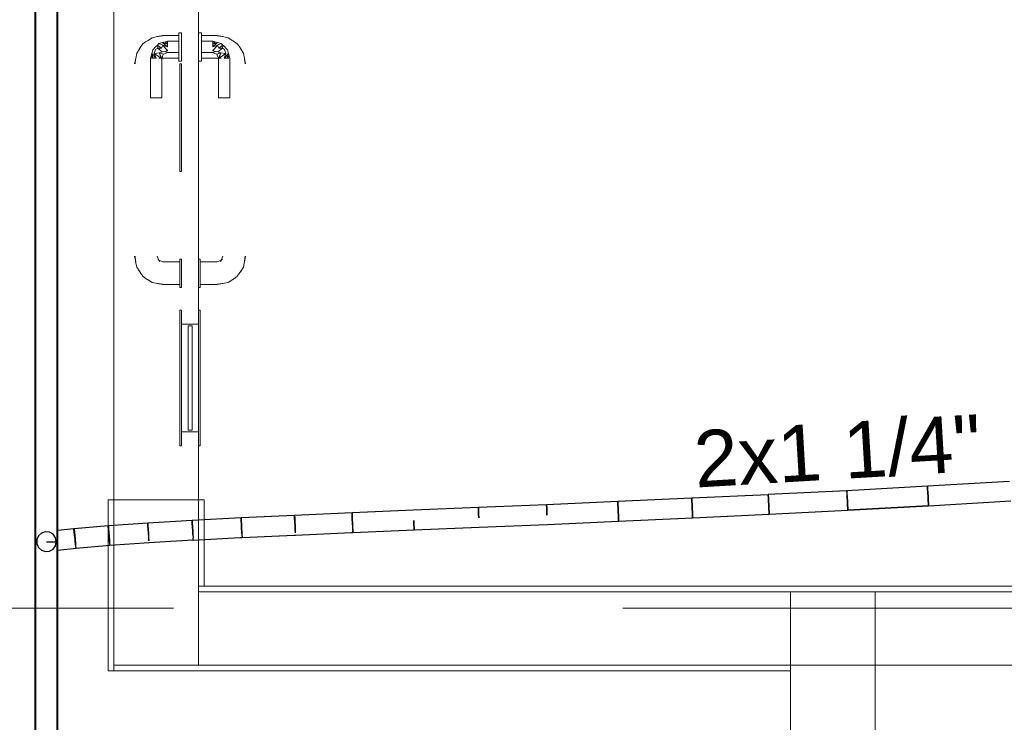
# Model space of a CAD drawing. Header units: millimetres. Extents: x 4476663 to 4477054, y -30323851 to -30323414.
# Tile 124 of 256: x 4476949.02 to 4476952.49, y -30323775.9 to -30323773.42. Entities that reach past the tile are written whole.
import ezdxf

# ---------------------------------------------------------------- set-up
doc = ezdxf.new("R2010")
doc.units = ezdxf.units.MM
doc.linetypes.add('HIDDEN2', pattern=[4.7625, 3.175, -1.5875])
doc.linetypes.add('NULL', pattern=[0])
for name, color, linetype, lineweight in [('CE-Condutos (Teto)', 1, 'Continuous', 25), ('CE-Textos conduto', 7, 'Continuous', 9), ('DI-Detalhes', 3, 'HIDDEN2', 9), ('IFC-Parede padrão-Contorno', 44, 'Continuous', 5), ('IFC-Parede-Contorno', 42, 'Continuous', 5), ('IFC-Porta-Contorno', 142, 'Continuous', 5)]:
    doc.layers.add(name, color=color, linetype=linetype, lineweight=lineweight)
doc.styles.add('ARIAL', font='arial.ttf')

msp = doc.modelspace()

# ---------------------------------------------------------------- linework, layer by layer
at = {"layer": 'CE-Condutos (Teto)'}
for p, q in [((4476949.0729, -30323775.2622), (4476949.0729, -30323765.2145)), ((4476949.0729, -30323765.2145), (4476949.0729, -30323773.9962)), ((4476949.0699, -30323765.2806), (4476949.0699, -30323775.2622)), ((4476949.1489, -30323772.4069), (4476949.1489, -30323774.6779)), ((4476949.1489, -30323774.6823), (4476949.1489, -30323772.4069)), ((4476949.1519, -30323774.7094), (4476949.1519, -30323772.9834)), ((4476949.0729, -30323773.9962), (4476949.0729, -30323774.9155)), ((4476949.1489, -30323774.6779), (4476949.1489, -30323774.6783)), ((4476949.1489, -30323774.6783), (4476949.1489, -30323774.6794)), ((4476949.1489, -30323774.6794), (4476949.1489, -30323774.6798)), ((4476949.1489, -30323774.6798), (4476949.1489, -30323774.6823)), ((4476949.1489, -30323774.6823), (4476949.1489, -30323774.8464)), ((4476949.1489, -30323774.8464), (4476949.1489, -30323774.6823)), ((4476949.1519, -30323775.2622), (4476949.1519, -30323774.7094)), ((4476949.1489, -30323774.8464), (4476949.1489, -30323775.2228)), ((4476949.1489, -30323775.2243), (4476949.1489, -30323774.8464)), ((4476949.0729, -30323774.9155), (4476949.0729, -30323774.9167)), ((4476949.0729, -30323774.9167), (4476949.0729, -30323774.9189)), ((4476949.0729, -30323774.9189), (4476949.0729, -30323775.1518)), ((4476952.5136, -30323775.0491), (4476952.2232, -30323775.0663)), ((4476951.9386, -30323775.0819), (4476951.6608, -30323775.096)), ((4476952.2232, -30323775.0663), (4476951.9386, -30323775.0819)), ((4476951.9386, -30323775.0819), (4476951.9387, -30323775.0842)), ((4476951.9388, -30323775.0841), (4476951.9387, -30323775.0819)), ((4476951.9387, -30323775.0842), (4476951.9391, -30323775.0921)), ((4476951.9392, -30323775.092), (4476951.9388, -30323775.0841)), ((4476951.9391, -30323775.0921), (4476951.9398, -30323775.1043)), ((4476951.9398, -30323775.1042), (4476951.9392, -30323775.092)), ((4476952.2232, -30323775.0663), (4476952.2233, -30323775.0687)), ((4476952.2234, -30323775.0686), (4476952.2233, -30323775.0663)), ((4476952.2233, -30323775.0687), (4476952.2238, -30323775.0767)), ((4476952.2239, -30323775.0765), (4476952.2234, -30323775.0686)), ((4476952.2238, -30323775.0767), (4476952.2245, -30323775.0889)), ((4476952.2245, -30323775.0887), (4476952.2239, -30323775.0765)), ((4476952.2253, -30323775.1031), (4476952.2245, -30323775.0887)), ((4476952.2245, -30323775.0889), (4476952.2254, -30323775.1033)), ((4476951.1294, -30323775.1207), (4476950.8777, -30323775.1316)), ((4476951.3907, -30323775.1089), (4476951.1294, -30323775.1207)), ((4476951.1295, -30323775.1229), (4476951.1294, -30323775.1207)), ((4476951.1294, -30323775.1207), (4476951.1295, -30323775.1229)), ((4476951.1299, -30323775.1307), (4476951.1295, -30323775.1229)), ((4476951.1295, -30323775.1229), (4476951.1298, -30323775.1307)), ((4476951.6608, -30323775.0961), (4476951.3907, -30323775.1089)), ((4476951.3907, -30323775.1089), (4476951.3908, -30323775.1111)), ((4476951.3909, -30323775.1111), (4476951.3908, -30323775.1089)), ((4476951.3908, -30323775.1111), (4476951.3912, -30323775.119)), ((4476951.3912, -30323775.1189), (4476951.3909, -30323775.1111)), ((4476951.3918, -30323775.1311), (4476951.3912, -30323775.1189)), ((4476951.3912, -30323775.119), (4476951.3918, -30323775.1312)), ((4476951.6608, -30323775.096), (4476951.6609, -30323775.0983)), ((4476951.661, -30323775.0983), (4476951.6609, -30323775.096)), ((4476951.6609, -30323775.0983), (4476951.6613, -30323775.1062)), ((4476951.6614, -30323775.1061), (4476951.661, -30323775.0983)), ((4476951.6613, -30323775.1062), (4476951.6619, -30323775.1184)), ((4476951.6619, -30323775.1183), (4476951.6614, -30323775.1061)), ((4476951.6626, -30323775.1326), (4476951.6619, -30323775.1183)), ((4476951.6619, -30323775.1184), (4476951.6626, -30323775.1327)), ((4476951.9406, -30323775.1186), (4476951.9398, -30323775.1042)), ((4476951.9398, -30323775.1043), (4476951.9406, -30323775.1187)), ((4476951.9413, -30323775.1326), (4476951.9406, -30323775.1186)), ((4476951.9406, -30323775.1187), (4476951.9414, -30323775.1327)), ((4476952.2261, -30323775.1171), (4476952.2253, -30323775.1031)), ((4476952.2254, -30323775.1033), (4476952.2262, -30323775.1173)), ((4476952.2267, -30323775.1284), (4476952.2261, -30323775.1171)), ((4476952.2262, -30323775.1173), (4476952.2269, -30323775.1285)), ((4476952.2272, -30323775.135), (4476952.5178, -30323775.1178)), ((4476949.0729, -30323775.1518), (4476949.0729, -30323775.2008)), ((4476950.1907, -30323775.1604), (4476949.9876, -30323775.1692)), ((4476950.4074, -30323775.1512), (4476950.1907, -30323775.1604)), ((4476950.1907, -30323775.1625), (4476950.1907, -30323775.1604)), ((4476950.1907, -30323775.1604), (4476950.1908, -30323775.1625)), ((4476950.1911, -30323775.1703), (4476950.1907, -30323775.1625)), ((4476950.1908, -30323775.1625), (4476950.1911, -30323775.1703)), ((4476950.6368, -30323775.1417), (4476950.4074, -30323775.1512)), ((4476950.8777, -30323775.1316), (4476950.6368, -30323775.1417)), ((4476950.6369, -30323775.1438), (4476950.6368, -30323775.1417)), ((4476950.6368, -30323775.1417), (4476950.6369, -30323775.1438)), ((4476950.6372, -30323775.1516), (4476950.6369, -30323775.1438)), ((4476950.6369, -30323775.1438), (4476950.6372, -30323775.1516)), ((4476950.6377, -30323775.1637), (4476950.6372, -30323775.1516)), ((4476950.6372, -30323775.1516), (4476950.6377, -30323775.1637)), ((4476950.8777, -30323775.1316), (4476950.8778, -30323775.1337)), ((4476950.8779, -30323775.1337), (4476950.8778, -30323775.1316)), ((4476950.8778, -30323775.1337), (4476950.8782, -30323775.1415)), ((4476950.8782, -30323775.1415), (4476950.8779, -30323775.1337)), ((4476950.8787, -30323775.1536), (4476950.8782, -30323775.1415)), ((4476950.8782, -30323775.1415), (4476950.8787, -30323775.1537)), ((4476950.8793, -30323775.168), (4476950.8787, -30323775.1536)), ((4476950.8787, -30323775.1537), (4476950.8793, -30323775.168)), ((4476951.1298, -30323775.1307), (4476951.1304, -30323775.1429)), ((4476951.1304, -30323775.1428), (4476951.1299, -30323775.1307)), ((4476951.131, -30323775.1571), (4476951.1304, -30323775.1428)), ((4476951.1304, -30323775.1429), (4476951.131, -30323775.1572)), ((4476951.1316, -30323775.1712), (4476951.131, -30323775.1571)), ((4476951.131, -30323775.1572), (4476951.1316, -30323775.1713)), ((4476951.3924, -30323775.1454), (4476951.3918, -30323775.1311)), ((4476951.3918, -30323775.1312), (4476951.3924, -30323775.1455)), ((4476951.3931, -30323775.1595), (4476951.3924, -30323775.1454)), ((4476951.3924, -30323775.1455), (4476951.3931, -30323775.1596)), ((4476951.3936, -30323775.1709), (4476951.3931, -30323775.1595)), ((4476951.3931, -30323775.1596), (4476951.3937, -30323775.1709)), ((4476951.6633, -30323775.1467), (4476951.6626, -30323775.1326)), ((4476951.6626, -30323775.1327), (4476951.6633, -30323775.1468)), ((4476951.6638, -30323775.158), (4476951.6633, -30323775.1467)), ((4476951.6633, -30323775.1468), (4476951.6639, -30323775.1581)), ((4476951.6641, -30323775.1647), (4476951.6638, -30323775.158)), ((4476951.6639, -30323775.1581), (4476951.6643, -30323775.1647)), ((4476951.6643, -30323775.1655), (4476951.9422, -30323775.1513)), ((4476951.9419, -30323775.1439), (4476951.9413, -30323775.1326)), ((4476951.9414, -30323775.1327), (4476951.942, -30323775.144)), ((4476951.9422, -30323775.1505), (4476951.9419, -30323775.1439)), ((4476951.942, -30323775.144), (4476951.9423, -30323775.1506)), ((4476951.9422, -30323775.1513), (4476951.9422, -30323775.1505)), ((4476951.9423, -30323775.1506), (4476952.2271, -30323775.135)), ((4476952.2271, -30323775.1357), (4476951.9423, -30323775.1506)), ((4476951.9423, -30323775.1506), (4476951.9424, -30323775.1513)), ((4476951.9424, -30323775.1513), (4476952.2271, -30323775.1357)), ((4476952.2271, -30323775.135), (4476952.2267, -30323775.1284)), ((4476952.2269, -30323775.1285), (4476952.2272, -30323775.135)), ((4476949.4688, -30323775.1962), (4476949.3299, -30323775.2059)), ((4476949.469, -30323775.1988), (4476949.4688, -30323775.1962)), ((4476949.6256, -30323775.187), (4476949.4692, -30323775.1962)), ((4476949.4692, -30323775.1962), (4476949.4693, -30323775.1986)), ((4476949.6257, -30323775.1894), (4476949.6256, -30323775.187)), ((4476949.6262, -30323775.1974), (4476949.6257, -30323775.1894)), ((4476949.7988, -30323775.1781), (4476949.6258, -30323775.187)), ((4476949.6258, -30323775.187), (4476949.626, -30323775.1893)), ((4476949.626, -30323775.1893), (4476949.6264, -30323775.1972)), ((4476949.6269, -30323775.2096), (4476949.6262, -30323775.1974)), ((4476949.6264, -30323775.1972), (4476949.627, -30323775.2094)), ((4476949.7989, -30323775.1803), (4476949.7988, -30323775.1781)), ((4476949.7993, -30323775.1882), (4476949.7989, -30323775.1803)), ((4476949.9875, -30323775.1692), (4476949.799, -30323775.1781)), ((4476949.799, -30323775.1781), (4476949.7991, -30323775.1803)), ((4476949.7991, -30323775.1803), (4476949.7994, -30323775.1881)), ((4476949.7999, -30323775.2004), (4476949.7993, -30323775.1882)), ((4476949.7994, -30323775.1881), (4476949.8, -30323775.2003)), ((4476949.9876, -30323775.1714), (4476949.9875, -30323775.1692)), ((4476949.9876, -30323775.1692), (4476949.9877, -30323775.1714)), ((4476949.9879, -30323775.1793), (4476949.9876, -30323775.1714)), ((4476949.9877, -30323775.1714), (4476949.988, -30323775.1792)), ((4476949.9885, -30323775.1914), (4476949.9879, -30323775.1793)), ((4476949.988, -30323775.1792), (4476949.9885, -30323775.1913)), ((4476949.9885, -30323775.1913), (4476949.9892, -30323775.2057)), ((4476949.9892, -30323775.2058), (4476949.9885, -30323775.1914)), ((4476950.1916, -30323775.1824), (4476950.1911, -30323775.1703)), ((4476950.1911, -30323775.1703), (4476950.1916, -30323775.1824)), ((4476950.1923, -30323775.1968), (4476950.1916, -30323775.1824)), ((4476950.1916, -30323775.1824), (4476950.1922, -30323775.1967)), ((4476950.1922, -30323775.1967), (4476950.1928, -30323775.2108)), ((4476950.1929, -30323775.2109), (4476950.1923, -30323775.1968)), ((4476950.4095, -30323775.2017), (4476950.4089, -30323775.1876)), ((4476950.4089, -30323775.1876), (4476950.4095, -30323775.2017)), ((4476950.6383, -30323775.1781), (4476950.6377, -30323775.1637)), ((4476950.6377, -30323775.1637), (4476950.6383, -30323775.1781)), ((4476950.8807, -30323775.2011), (4476951.1324, -30323775.1902)), ((4476951.1321, -30323775.1826), (4476951.1316, -30323775.1712)), ((4476951.1316, -30323775.1713), (4476951.1322, -30323775.1826)), ((4476951.1324, -30323775.1893), (4476951.1321, -30323775.1826)), ((4476951.1322, -30323775.1826), (4476951.1325, -30323775.1893)), ((4476951.1324, -30323775.1902), (4476951.1324, -30323775.1893)), ((4476951.1325, -30323775.1902), (4476951.3939, -30323775.1784)), ((4476951.1325, -30323775.1893), (4476951.1325, -30323775.1902)), ((4476951.3939, -30323775.1775), (4476951.3936, -30323775.1709)), ((4476951.3937, -30323775.1709), (4476951.394, -30323775.1776)), ((4476951.3939, -30323775.1784), (4476951.3939, -30323775.1775)), ((4476951.394, -30323775.1784), (4476951.6642, -30323775.1655)), ((4476951.394, -30323775.1776), (4476951.394, -30323775.1784)), ((4476951.6642, -30323775.1655), (4476951.6641, -30323775.1647)), ((4476951.6643, -30323775.1647), (4476951.6643, -30323775.1655)), ((4476949.0729, -30323775.2008), (4476949.0729, -30323775.2312)), ((4476949.0729, -30323775.2312), (4476949.0729, -30323775.2386)), ((4476949.0934, -30323775.2319), (4476949.0826, -30323775.2417)), ((4476949.1071, -30323775.2275), (4476949.0934, -30323775.2319)), ((4476949.1073, -30323775.2274), (4476949.1071, -30323775.2275)), ((4476949.1217, -30323775.229), (4476949.1073, -30323775.2274)), ((4476949.1343, -30323775.2362), (4476949.1217, -30323775.229)), ((4476949.1489, -30323775.2228), (4476949.1489, -30323775.2243)), ((4476949.1489, -30323775.2243), (4476949.1489, -30323775.2622)), ((4476949.1489, -30323775.2622), (4476949.1489, -30323775.2243)), ((4476949.2081, -30323775.2163), (4476949.1519, -30323775.2225)), ((4476949.2084, -30323775.2194), (4476949.2081, -30323775.2163)), ((4476949.2093, -30323775.228), (4476949.2084, -30323775.2194)), ((4476949.3293, -30323775.206), (4476949.2089, -30323775.2163)), ((4476949.2089, -30323775.2163), (4476949.2091, -30323775.219)), ((4476949.2091, -30323775.219), (4476949.2099, -30323775.2273)), ((4476949.2105, -30323775.2383), (4476949.2093, -30323775.228)), ((4476949.2099, -30323775.2273), (4476949.2109, -30323775.2397)), ((4476949.3296, -30323775.2087), (4476949.3293, -30323775.206)), ((4476949.3303, -30323775.217), (4476949.3296, -30323775.2087)), ((4476949.3299, -30323775.2059), (4476949.3301, -30323775.2084)), ((4476949.3301, -30323775.2084), (4476949.3306, -30323775.2166)), ((4476949.3313, -30323775.2294), (4476949.3303, -30323775.217)), ((4476949.3306, -30323775.2166), (4476949.3315, -30323775.2289)), ((4476949.3326, -30323775.2438), (4476949.3313, -30323775.2294)), ((4476949.3315, -30323775.2289), (4476949.3325, -30323775.2432)), ((4476949.4695, -30323775.2069), (4476949.469, -30323775.1988)), ((4476949.4693, -30323775.1986), (4476949.4698, -30323775.2066)), ((4476949.4704, -30323775.2192), (4476949.4695, -30323775.2069)), ((4476949.4698, -30323775.2066), (4476949.4705, -30323775.2188)), ((4476949.4714, -30323775.2336), (4476949.4704, -30323775.2192)), ((4476949.4705, -30323775.2188), (4476949.4714, -30323775.2332)), ((4476949.6278, -30323775.224), (4476949.6269, -30323775.2096)), ((4476949.627, -30323775.2094), (4476949.6277, -30323775.2237)), ((4476949.6277, -30323775.2237), (4476949.6285, -30323775.2378)), ((4476949.6286, -30323775.238), (4476949.6278, -30323775.224)), ((4476949.8007, -30323775.2148), (4476949.7999, -30323775.2004)), ((4476949.8, -30323775.2003), (4476949.8007, -30323775.2146)), ((4476949.8007, -30323775.2146), (4476949.8013, -30323775.2287)), ((4476949.8014, -30323775.2288), (4476949.8007, -30323775.2148)), ((4476949.8013, -30323775.2287), (4476949.8019, -30323775.24)), ((4476949.802, -30323775.2401), (4476949.8014, -30323775.2288)), ((4476949.9892, -30323775.2057), (4476949.9898, -30323775.2197)), ((4476949.9898, -30323775.2198), (4476949.9892, -30323775.2058)), ((4476949.9898, -30323775.2197), (4476949.9903, -30323775.2311)), ((4476949.9904, -30323775.2312), (4476949.9898, -30323775.2198)), ((4476949.9906, -30323775.2387), (4476950.1893, -30323775.23)), ((4476950.1893, -30323775.23), (4476950.1937, -30323775.2298)), ((4476950.1928, -30323775.2108), (4476950.1933, -30323775.2222)), ((4476950.1934, -30323775.2222), (4476950.1929, -30323775.2109)), ((4476950.1933, -30323775.2222), (4476950.1936, -30323775.2289)), ((4476950.1937, -30323775.2289), (4476950.1934, -30323775.2222)), ((4476950.1936, -30323775.2298), (4476950.1937, -30323775.2298)), ((4476950.1937, -30323775.2298), (4476950.4103, -30323775.2207)), ((4476950.41, -30323775.2131), (4476950.4095, -30323775.2017)), ((4476950.4095, -30323775.2017), (4476950.41, -30323775.2131)), ((4476950.4103, -30323775.2198), (4476950.41, -30323775.2131)), ((4476950.41, -30323775.2131), (4476950.4103, -30323775.2198)), ((4476950.4103, -30323775.2207), (4476950.6397, -30323775.2112)), ((4476950.4103, -30323775.2198), (4476950.4103, -30323775.2207)), ((4476950.4103, -30323775.2207), (4476950.4103, -30323775.2207)), ((4476950.6397, -30323775.2112), (4476950.8807, -30323775.2011)), ((4476949.0729, -30323775.2622), (4476949.0699, -30323775.2622)), ((4476949.0699, -30323775.2622), (4476949.0699, -30323783.5972)), ((4476949.0699, -30323775.2622), (4476949.0729, -30323775.2622)), ((4476949.0729, -30323775.2386), (4476949.0729, -30323775.2504)), ((4476949.0729, -30323775.2504), (4476949.0729, -30323775.2611)), ((4476949.0729, -30323775.2611), (4476949.0729, -30323775.2622)), ((4476949.0729, -30323783.6472), (4476949.0729, -30323775.2622)), ((4476949.0729, -30323775.2622), (4476949.0729, -30323783.5972)), ((4476949.0734, -30323775.2622), (4476949.0729, -30323775.2622)), ((4476949.0729, -30323775.2622), (4476949.0734, -30323775.2622)), ((4476949.0767, -30323775.2622), (4476949.0734, -30323775.2622)), ((4476949.0734, -30323775.2622), (4476949.0767, -30323775.2622)), ((4476949.0826, -30323775.2417), (4476949.0767, -30323775.255)), ((4476949.0767, -30323775.255), (4476949.0767, -30323775.2695)), ((4476949.1109, -30323775.2622), (4476949.1459, -30323775.2622)), ((4476949.1429, -30323775.248), (4476949.1343, -30323775.2362)), ((4476949.1459, -30323775.2622), (4476949.1429, -30323775.248)), ((4476949.1429, -30323775.2765), (4476949.1459, -30323775.2622)), ((4476949.1489, -30323775.2622), (4476949.1459, -30323775.2622)), ((4476949.1459, -30323775.2622), (4476949.1489, -30323775.2622)), ((4476949.1519, -30323775.2622), (4476949.1489, -30323775.2622)), ((4476949.1489, -30323775.2622), (4476949.1489, -30323775.6065)), ((4476949.1489, -30323775.2682), (4476949.1489, -30323775.2622)), ((4476949.1489, -30323775.2622), (4476949.1491, -30323775.2622)), ((4476949.1491, -30323775.2622), (4476949.1505, -30323775.2622)), ((4476949.1505, -30323775.2622), (4476949.1519, -30323775.2622)), ((4476949.1519, -30323775.2922), (4476949.1519, -30323775.2622)), ((4476949.2107, -30323775.2405), (4476949.2105, -30323775.2383)), ((4476949.2123, -30323775.2549), (4476949.2107, -30323775.2405)), ((4476949.2109, -30323775.2397), (4476949.2121, -30323775.2541)), ((4476949.2121, -30323775.2541), (4476949.2133, -30323775.268)), ((4476949.2131, -30323775.2622), (4476949.2123, -30323775.2549)), ((4476949.2138, -30323775.2687), (4476949.2131, -30323775.2622)), ((4476949.3325, -30323775.2432), (4476949.3335, -30323775.2572)), ((4476949.3338, -30323775.2577), (4476949.3326, -30323775.2438)), ((4476949.3335, -30323775.2572), (4476949.3342, -30323775.2683)), ((4476949.3347, -30323775.2686), (4476949.3338, -30323775.2577)), ((4476949.3352, -30323775.2747), (4476949.4736, -30323775.265)), ((4476949.4714, -30323775.2332), (4476949.4722, -30323775.2472)), ((4476949.4724, -30323775.2475), (4476949.4714, -30323775.2336)), ((4476949.4722, -30323775.2472), (4476949.4728, -30323775.2584)), ((4476949.4731, -30323775.2586), (4476949.4724, -30323775.2475)), ((4476949.4732, -30323775.2645), (4476949.4732, -30323775.2649)), ((4476949.4732, -30323775.2649), (4476949.4736, -30323775.2649)), ((4476949.4736, -30323775.2649), (4476949.531, -30323775.2615)), ((4476949.4736, -30323775.265), (4476949.4736, -30323775.2649)), ((4476949.531, -30323775.2615), (4476949.6296, -30323775.2557)), ((4476949.6285, -30323775.2378), (4476949.6291, -30323775.2491)), ((4476949.6296, -30323775.2557), (4476949.6293, -30323775.2492)), ((4476949.6294, -30323775.2564), (4476949.796, -30323775.2478)), ((4476949.6294, -30323775.2557), (4476949.6294, -30323775.2564)), ((4476949.796, -30323775.2478), (4476949.8024, -30323775.2475)), ((4476949.8019, -30323775.24), (4476949.8022, -30323775.2467)), ((4476949.8022, -30323775.2475), (4476949.9859, -30323775.2389)), ((4476949.8022, -30323775.247), (4476949.8022, -30323775.2475)), ((4476949.8022, -30323775.2475), (4476949.8022, -30323775.2475)), ((4476949.9859, -30323775.2389), (4476949.9907, -30323775.2387)), ((4476949.9906, -30323775.2384), (4476949.9906, -30323775.2387)), ((4476949.9906, -30323775.2387), (4476949.9906, -30323775.2387)), ((4476949.9907, -30323775.2387), (4476949.9907, -30323775.2379)), ((4476949.0767, -30323775.2695), (4476949.0826, -30323775.2828)), ((4476949.0826, -30323775.2828), (4476949.0934, -30323775.2926)), ((4476949.0934, -30323775.2926), (4476949.1073, -30323775.2971)), ((4476949.1073, -30323775.2971), (4476949.1217, -30323775.2955)), ((4476949.1217, -30323775.2955), (4476949.1343, -30323775.2883)), ((4476949.1343, -30323775.2883), (4476949.1429, -30323775.2765)), ((4476949.1489, -30323775.2763), (4476949.1489, -30323775.2682)), ((4476949.1489, -30323775.2798), (4476949.1489, -30323775.2763)), ((4476949.1489, -30323775.2925), (4476949.1489, -30323775.2798)), ((4476949.1489, -30323775.3106), (4476949.1489, -30323775.2925)), ((4476949.1519, -30323775.2922), (4476949.2156, -30323775.2852)), ((4476949.1519, -30323775.6337), (4476949.1519, -30323775.2922)), ((4476949.2133, -30323775.268), (4476949.2143, -30323775.2789)), ((4476949.215, -30323775.2794), (4476949.2138, -30323775.2687)), ((4476949.2143, -30323775.2789), (4476949.2148, -30323775.2851)), ((4476949.2148, -30323775.2851), (4476949.2156, -30323775.285)), ((4476949.2156, -30323775.285), (4476949.3352, -30323775.2748)), ((4476949.2156, -30323775.2852), (4476949.2156, -30323775.285)), ((4476949.3342, -30323775.2683), (4476949.3347, -30323775.2747)), ((4476949.3347, -30323775.2747), (4476949.3352, -30323775.2747)), ((4476949.3352, -30323775.2748), (4476949.3352, -30323775.2747)), ((4476949.1489, -30323775.3425), (4476949.1489, -30323775.3106)), ((4476949.1489, -30323775.4319), (4476949.1489, -30323775.3425)), ((4476949.1489, -30323775.6074), (4476949.1489, -30323775.4319)), ((4476949.1489, -30323775.6065), (4476949.1489, -30323775.6074)), ((4476949.1489, -30323775.6074), (4476949.1489, -30323783.5972)), ((4476949.1489, -30323783.6472), (4476949.1489, -30323775.6074)), ((4476949.1519, -30323775.6347), (4476949.1519, -30323775.6337)), ((4476949.1519, -30323775.6356), (4476949.1519, -30323775.6347)), ((4476949.1519, -30323783.6472), (4476949.1519, -30323775.6356))]:
    msp.add_line(p, q, dxfattribs=at)
at = {"layer": 'DI-Detalhes', "color": 3}
msp.add_lwpolyline([(4476946.3849, -30323775.4974), (4476958.5929, -30323775.4974), (4476958.5929, -30323762.6235), (4476946.3849, -30323762.6235), (4476946.3849, -30323775.4974)], dxfattribs=at)
at = {"layer": 'IFC-Parede padrão-Contorno', "color": 8, "lineweight": 5}
for p, q in [((4476949.3486, -30323775.1137), (4476949.3486, -30323773.3137)), ((4476949.6486, -30323773.4637), (4476949.6486, -30323773.3137)), ((4476949.6486, -30323774.2637), (4476949.6486, -30323773.5637)), ((4476949.6486, -30323774.4437), (4476949.6486, -30323774.3637)), ((4476949.6486, -30323775.1137), (4476949.6486, -30323774.8737)), ((4476949.3286, -30323775.5827), (4476949.3286, -30323775.1137)), ((4476949.3286, -30323775.1137), (4476949.3298, -30323775.1137)), ((4476949.3298, -30323775.1137), (4476949.3486, -30323775.1137)), ((4476949.3486, -30323775.1137), (4476949.6486, -30323775.1137)), ((4476949.3486, -30323775.4062), (4476949.3486, -30323775.1137)), ((4476949.3486, -30323775.1137), (4476949.6315, -30323775.1137)), ((4476949.6315, -30323775.1137), (4476949.6486, -30323775.1137)), ((4476949.6486, -30323775.4062), (4476949.6486, -30323775.1137)), ((4476949.6486, -30323775.1137), (4476949.6498, -30323775.1137)), ((4476949.6498, -30323775.1137), (4476949.6686, -30323775.1137)), ((4476949.6686, -30323775.1311), (4476949.6686, -30323775.1137)), ((4476949.3486, -30323775.7189), (4476949.3486, -30323775.1482)), ((4476949.6686, -30323775.4189), (4476949.6686, -30323775.1311)), ((4476949.6486, -30323775.4189), (4476949.6486, -30323775.3264)), ((4476949.6486, -30323775.6989), (4476949.6486, -30323775.4062)), ((4476949.6486, -30323775.4189), (4476951.1639, -30323775.4189)), ((4476949.6486, -30323775.4389), (4476954.3489, -30323775.4389)), ((4476951.1639, -30323775.4189), (4476956.6191, -30323775.4189)), ((4476951.7391, -30323776.818), (4476951.7391, -30323775.4389)), ((4476952.0391, -30323776.1063), (4476952.0391, -30323775.4389)), ((4476949.3286, -30323775.7189), (4476949.3286, -30323775.5827)), ((4476949.3286, -30323775.7189), (4476949.3441, -30323775.7189)), ((4476949.3441, -30323775.7189), (4476949.3486, -30323775.7189)), ((4476949.3486, -30323775.6989), (4476949.6874, -30323775.6989)), ((4476949.3486, -30323775.7189), (4476951.2013, -30323775.7189)), ((4476951.2013, -30323775.7189), (4476951.7391, -30323775.7189))]:
    msp.add_line(p, q, dxfattribs=at)
at = {"layer": 'IFC-Parede-Contorno', "color": 8, "lineweight": 5}
msp.add_line((4476949.6874, -30323775.6989), (4476956.0853, -30323775.6989), dxfattribs=at)
at = {"layer": 'IFC-Porta-Contorno', "color": 8, "lineweight": 5}
for p, q in [((4476949.4614, -30323773.4959), (4476949.4739, -30323773.4882)), ((4476949.4681, -30323773.4921), (4476949.4843, -30323773.4813)), ((4476949.4843, -30323773.4813), (4476949.504, -30323773.4773)), ((4476949.5031, -30323773.4775), (4476949.5226, -30323773.4737)), ((4476949.5031, -30323773.4775), (4476949.5055, -30323773.4771)), ((4476949.504, -30323773.4773), (4476949.5051, -30323773.4772)), ((4476949.5055, -30323773.4771), (4476949.5226, -30323773.475)), ((4476949.5226, -30323773.4737), (4476949.5786, -30323773.4737)), ((4476949.5786, -30323773.4637), (4476949.5886, -30323773.4637)), ((4476949.5786, -30323773.4654), (4476949.5786, -30323773.4637)), ((4476949.5786, -30323773.4704), (4476949.5786, -30323773.4654)), ((4476949.5786, -30323773.4783), (4476949.5786, -30323773.4704)), ((4476949.5786, -30323773.4887), (4476949.5786, -30323773.4783)), ((4476949.5786, -30323773.5007), (4476949.5786, -30323773.4887)), ((4476949.5886, -30323773.4654), (4476949.5886, -30323773.4637)), ((4476949.5886, -30323773.4704), (4476949.5886, -30323773.4654)), ((4476949.5886, -30323773.4783), (4476949.5886, -30323773.4704)), ((4476949.5886, -30323773.4887), (4476949.5886, -30323773.4783)), ((4476949.5886, -30323773.5007), (4476949.5886, -30323773.4887)), ((4476949.6486, -30323773.4654), (4476949.6486, -30323773.4637)), ((4476949.6486, -30323773.4637), (4476949.6586, -30323773.4637)), ((4476949.6486, -30323773.4704), (4476949.6486, -30323773.4654)), ((4476949.6486, -30323773.4783), (4476949.6486, -30323773.4704)), ((4476949.6486, -30323773.4887), (4476949.6486, -30323773.4783)), ((4476949.6486, -30323773.5007), (4476949.6486, -30323773.4887)), ((4476949.6586, -30323773.4654), (4476949.6586, -30323773.4637)), ((4476949.6586, -30323773.4704), (4476949.6586, -30323773.4654)), ((4476949.6586, -30323773.4783), (4476949.6586, -30323773.4704)), ((4476949.6586, -30323773.4737), (4476949.7146, -30323773.4737)), ((4476949.6586, -30323773.4887), (4476949.6586, -30323773.4783)), ((4476949.6586, -30323773.5007), (4476949.6586, -30323773.4887)), ((4476949.7146, -30323773.4737), (4476949.7341, -30323773.4775)), ((4476949.7146, -30323773.475), (4476949.7318, -30323773.4771)), ((4476949.7318, -30323773.4771), (4476949.7341, -30323773.4775)), ((4476949.7322, -30323773.4771), (4476949.7332, -30323773.4773)), ((4476949.7332, -30323773.4773), (4476949.7529, -30323773.4813)), ((4476949.7529, -30323773.4813), (4476949.7691, -30323773.4921)), ((4476949.7633, -30323773.4882), (4476949.7758, -30323773.4959)), ((4476949.4302, -30323773.5354), (4476949.4411, -30323773.5192)), ((4476949.4391, -30323773.5221), (4476949.4419, -30323773.5161)), ((4476949.4411, -30323773.5192), (4476949.4457, -30323773.5113)), ((4476949.4419, -30323773.5161), (4476949.4519, -30323773.5029)), ((4476949.4457, -30323773.5113), (4476949.4519, -30323773.5029)), ((4476949.4519, -30323773.5029), (4476949.4614, -30323773.4959)), ((4476949.4832, -30323773.5367), (4476949.4866, -30323773.5237)), ((4476949.4866, -30323773.5237), (4476949.4976, -30323773.5127)), ((4476949.492, -30323773.537), (4476949.4967, -30323773.5228)), ((4476949.4967, -30323773.5228), (4476949.5046, -30323773.5184)), ((4476949.4976, -30323773.5127), (4476949.5031, -30323773.5072)), ((4476949.5031, -30323773.5072), (4476949.5086, -30323773.5017)), ((4476949.5031, -30323773.5072), (4476949.5046, -30323773.5184)), ((4476949.5031, -30323773.5072), (4476949.5175, -30323773.5185)), ((4476949.5046, -30323773.5184), (4476949.5175, -30323773.5185)), ((4476949.5046, -30323773.5184), (4476949.5205, -30323773.5317)), ((4476949.5086, -30323773.5017), (4476949.5216, -30323773.4982)), ((4476949.5086, -30323773.5017), (4476949.522, -30323773.507)), ((4476949.5175, -30323773.5185), (4476949.522, -30323773.507)), ((4476949.5216, -30323773.4982), (4476949.5301, -30323773.4959)), ((4476949.5216, -30323773.4982), (4476949.5386, -30323773.5137)), ((4476949.5216, -30323773.4982), (4476949.5386, -30323773.5037)), ((4476949.522, -30323773.507), (4476949.5386, -30323773.5278)), ((4476949.522, -30323773.507), (4476949.5386, -30323773.5137)), ((4476949.529, -30323773.5299), (4476949.5386, -30323773.5278)), ((4476949.5301, -30323773.4959), (4476949.5344, -30323773.4948)), ((4476949.5301, -30323773.4959), (4476949.5386, -30323773.5037)), ((4476949.5344, -30323773.4948), (4476949.5386, -30323773.4937)), ((4476949.5386, -30323773.4937), (4476949.5786, -30323773.4937)), ((4476949.5386, -30323773.4995), (4476949.5386, -30323773.4963)), ((4476949.5386, -30323773.5037), (4476949.5386, -30323773.4995)), ((4476949.5386, -30323773.5085), (4476949.5386, -30323773.5037)), ((4476949.5386, -30323773.5137), (4476949.5386, -30323773.5085)), ((4476949.5386, -30323773.5278), (4476949.5386, -30323773.5237)), ((4476949.5786, -30323773.5137), (4476949.5786, -30323773.5007)), ((4476949.5786, -30323773.5266), (4476949.5786, -30323773.5137)), ((4476949.5786, -30323773.5387), (4476949.5786, -30323773.5266)), ((4476949.5886, -30323773.5137), (4476949.5886, -30323773.5007)), ((4476949.5886, -30323773.5266), (4476949.5886, -30323773.5137)), ((4476949.5886, -30323773.5387), (4476949.5886, -30323773.5266)), ((4476949.6486, -30323773.5137), (4476949.6486, -30323773.5007)), ((4476949.6486, -30323773.5266), (4476949.6486, -30323773.5137)), ((4476949.6486, -30323773.5387), (4476949.6486, -30323773.5266)), ((4476949.6586, -30323773.4937), (4476949.6986, -30323773.4937)), ((4476949.6586, -30323773.5037), (4476949.6586, -30323773.4995)), ((4476949.6586, -30323773.5137), (4476949.6586, -30323773.5007)), ((4476949.6586, -30323773.5266), (4476949.6586, -30323773.5137)), ((4476949.6586, -30323773.5278), (4476949.6586, -30323773.5237)), ((4476949.6586, -30323773.5387), (4476949.6586, -30323773.5266)), ((4476949.6986, -30323773.4937), (4476949.7029, -30323773.4948)), ((4476949.6986, -30323773.5037), (4476949.7071, -30323773.4959)), ((4476949.6986, -30323773.4995), (4476949.6986, -30323773.4963)), ((4476949.6986, -30323773.5137), (4476949.7156, -30323773.4982)), ((4476949.6986, -30323773.5037), (4476949.7156, -30323773.4982)), ((4476949.6986, -30323773.5037), (4476949.6986, -30323773.4995)), ((4476949.6986, -30323773.5085), (4476949.6986, -30323773.5037)), ((4476949.6986, -30323773.5278), (4476949.7153, -30323773.507)), ((4476949.6986, -30323773.5137), (4476949.7153, -30323773.507)), ((4476949.6986, -30323773.5137), (4476949.6986, -30323773.5085)), ((4476949.6986, -30323773.5278), (4476949.6986, -30323773.5237)), ((4476949.6986, -30323773.5278), (4476949.7082, -30323773.5299)), ((4476949.7029, -30323773.4948), (4476949.7071, -30323773.4959)), ((4476949.7071, -30323773.4959), (4476949.7156, -30323773.4982)), ((4476949.7153, -30323773.507), (4476949.7286, -30323773.5017)), ((4476949.7153, -30323773.507), (4476949.7197, -30323773.5185)), ((4476949.7156, -30323773.4982), (4476949.7286, -30323773.5017)), ((4476949.7168, -30323773.5317), (4476949.7326, -30323773.5184)), ((4476949.7197, -30323773.5185), (4476949.7341, -30323773.5072)), ((4476949.7197, -30323773.5185), (4476949.7326, -30323773.5184)), ((4476949.7286, -30323773.5017), (4476949.7341, -30323773.5072)), ((4476949.7326, -30323773.5184), (4476949.7341, -30323773.5072)), ((4476949.7326, -30323773.5184), (4476949.7405, -30323773.5228)), ((4476949.7341, -30323773.5072), (4476949.7396, -30323773.5127)), ((4476949.7396, -30323773.5127), (4476949.7451, -30323773.5182)), ((4476949.7405, -30323773.5228), (4476949.7452, -30323773.537)), ((4476949.7451, -30323773.5182), (4476949.7506, -30323773.5237)), ((4476949.7506, -30323773.5237), (4476949.7541, -30323773.5367)), ((4476949.7758, -30323773.4959), (4476949.7853, -30323773.5029)), ((4476949.7853, -30323773.5029), (4476949.7915, -30323773.5113)), ((4476949.7853, -30323773.5029), (4476949.7953, -30323773.5161)), ((4476949.7915, -30323773.5113), (4476949.7962, -30323773.5192)), ((4476949.7953, -30323773.5161), (4476949.7981, -30323773.5221)), ((4476949.7962, -30323773.5192), (4476949.807, -30323773.5354)), ((4476949.4226, -30323773.5737), (4476949.4265, -30323773.5542)), ((4476949.424, -30323773.5737), (4476949.4261, -30323773.5565)), ((4476949.4261, -30323773.5565), (4476949.4265, -30323773.5542)), ((4476949.4265, -30323773.5542), (4476949.4302, -30323773.5354)), ((4476949.4786, -30323773.5537), (4476949.4797, -30323773.5494)), ((4476949.4786, -30323773.6937), (4476949.4786, -30323773.5537)), ((4476949.4797, -30323773.5494), (4476949.4809, -30323773.5452)), ((4476949.4809, -30323773.5452), (4476949.4832, -30323773.5367)), ((4476949.4809, -30323773.5452), (4476949.4886, -30323773.5537)), ((4476949.4813, -30323773.5537), (4476949.4845, -30323773.5537)), ((4476949.4832, -30323773.5367), (4476949.4886, -30323773.5537)), ((4476949.4832, -30323773.5367), (4476949.4986, -30323773.5537)), ((4476949.4845, -30323773.5537), (4476949.4886, -30323773.5537)), ((4476949.4886, -30323773.5537), (4476949.4934, -30323773.5537)), ((4476949.492, -30323773.537), (4476949.5096, -30323773.5351)), ((4476949.492, -30323773.537), (4476949.5159, -30323773.5537)), ((4476949.492, -30323773.537), (4476949.4986, -30323773.5537)), ((4476949.4934, -30323773.5537), (4476949.4986, -30323773.5537)), ((4476949.5086, -30323773.5537), (4476949.5128, -30323773.5537)), ((4476949.5096, -30323773.5351), (4476949.5205, -30323773.5317)), ((4476949.5096, -30323773.5351), (4476949.5159, -30323773.5537)), ((4476949.5096, -30323773.5351), (4476949.5245, -30323773.5395)), ((4476949.5096, -30323773.5351), (4476949.5186, -30323773.5537)), ((4476949.5128, -30323773.5537), (4476949.5159, -30323773.5537)), ((4476949.5186, -30323773.5537), (4476949.5215, -30323773.5466)), ((4476949.5186, -30323773.5553), (4476949.5226, -30323773.5537)), ((4476949.5186, -30323773.6937), (4476949.5186, -30323773.5537)), ((4476949.5205, -30323773.5317), (4476949.529, -30323773.5299)), ((4476949.5215, -30323773.5466), (4476949.5245, -30323773.5395)), ((4476949.5226, -30323773.5537), (4476949.5786, -30323773.5537)), ((4476949.5245, -30323773.5395), (4476949.5315, -30323773.5366)), ((4476949.529, -30323773.5299), (4476949.5386, -30323773.5337)), ((4476949.5315, -30323773.5366), (4476949.5386, -30323773.5337)), ((4476949.5386, -30323773.5337), (4476949.5786, -30323773.5337)), ((4476949.5786, -30323773.549), (4476949.5786, -30323773.5387)), ((4476949.5786, -30323773.557), (4476949.5786, -30323773.549)), ((4476949.5786, -30323773.5619), (4476949.5786, -30323773.557)), ((4476949.5786, -30323773.5637), (4476949.5786, -30323773.5619)), ((4476949.5886, -30323773.549), (4476949.5886, -30323773.5387)), ((4476949.5886, -30323773.557), (4476949.5886, -30323773.549)), ((4476949.5886, -30323773.5619), (4476949.5886, -30323773.557)), ((4476949.5886, -30323773.5637), (4476949.5886, -30323773.5619)), ((4476949.6486, -30323773.549), (4476949.6486, -30323773.5387)), ((4476949.6486, -30323773.557), (4476949.6486, -30323773.549)), ((4476949.6486, -30323773.5619), (4476949.6486, -30323773.557)), ((4476949.6486, -30323773.5637), (4476949.6486, -30323773.5619)), ((4476949.6586, -30323773.5337), (4476949.6986, -30323773.5337)), ((4476949.6586, -30323773.549), (4476949.6586, -30323773.5387)), ((4476949.6586, -30323773.557), (4476949.6586, -30323773.549)), ((4476949.6586, -30323773.5537), (4476949.7146, -30323773.5537)), ((4476949.6586, -30323773.5619), (4476949.6586, -30323773.557)), ((4476949.6586, -30323773.5637), (4476949.6586, -30323773.5619)), ((4476949.6986, -30323773.5337), (4476949.7082, -30323773.5299)), ((4476949.6986, -30323773.5337), (4476949.7057, -30323773.5366)), ((4476949.7057, -30323773.5366), (4476949.7128, -30323773.5395)), ((4476949.7082, -30323773.5299), (4476949.7168, -30323773.5317)), ((4476949.7128, -30323773.5395), (4476949.7276, -30323773.5351)), ((4476949.7128, -30323773.5395), (4476949.7157, -30323773.5466)), ((4476949.7146, -30323773.5537), (4476949.7186, -30323773.5553)), ((4476949.7157, -30323773.5466), (4476949.7186, -30323773.5537)), ((4476949.7168, -30323773.5317), (4476949.7276, -30323773.5351)), ((4476949.7186, -30323773.5537), (4476949.7276, -30323773.5351)), ((4476949.7186, -30323773.6937), (4476949.7186, -30323773.5537)), ((4476949.7213, -30323773.5537), (4476949.7276, -30323773.5351)), ((4476949.7213, -30323773.5537), (4476949.7452, -30323773.537)), ((4476949.7213, -30323773.5537), (4476949.7245, -30323773.5537)), ((4476949.7245, -30323773.5537), (4476949.7286, -30323773.5537)), ((4476949.7276, -30323773.5351), (4476949.7452, -30323773.537)), ((4476949.7386, -30323773.5537), (4476949.7541, -30323773.5367)), ((4476949.7386, -30323773.5537), (4476949.7452, -30323773.537)), ((4476949.7386, -30323773.5537), (4476949.7438, -30323773.5537)), ((4476949.7438, -30323773.5537), (4476949.7486, -30323773.5537)), ((4476949.7486, -30323773.5537), (4476949.7541, -30323773.5367)), ((4476949.7486, -30323773.5537), (4476949.7563, -30323773.5452)), ((4476949.7486, -30323773.5537), (4476949.7528, -30323773.5537)), ((4476949.7528, -30323773.5537), (4476949.7559, -30323773.5537)), ((4476949.7541, -30323773.5367), (4476949.7563, -30323773.5452)), ((4476949.7563, -30323773.5452), (4476949.7575, -30323773.5494)), ((4476949.7575, -30323773.5494), (4476949.7586, -30323773.5537)), ((4476949.7586, -30323773.6937), (4476949.7586, -30323773.5537)), ((4476949.807, -30323773.5354), (4476949.8107, -30323773.5542)), ((4476949.8107, -30323773.5542), (4476949.8112, -30323773.5565)), ((4476949.8107, -30323773.5542), (4476949.8146, -30323773.5737)), ((4476949.8112, -30323773.5565), (4476949.8132, -30323773.5737)), ((4476949.5786, -30323773.5637), (4476949.5886, -30323773.5637)), ((4476949.5826, -30323773.6358), (4476949.5826, -30323773.5737)), ((4476949.5826, -30323773.5737), (4476949.5836, -30323773.5737)), ((4476949.5836, -30323773.5737), (4476949.5886, -30323773.5737)), ((4476949.5886, -30323773.6358), (4476949.5886, -30323773.5737)), ((4476949.6486, -30323773.5637), (4476949.6586, -30323773.5637)), ((4476949.5826, -30323773.9537), (4476949.5826, -30323773.6358)), ((4476949.5886, -30323773.9537), (4476949.5886, -30323773.6358)), ((4476949.4786, -30323773.6937), (4476949.4793, -30323773.6937)), ((4476949.4793, -30323773.6937), (4476949.4813, -30323773.6937)), ((4476949.4813, -30323773.6937), (4476949.4845, -30323773.6937)), ((4476949.4845, -30323773.6937), (4476949.4886, -30323773.6937)), ((4476949.4886, -30323773.6937), (4476949.4934, -30323773.6937)), ((4476949.4934, -30323773.6937), (4476949.4986, -30323773.6937)), ((4476949.4986, -30323773.6937), (4476949.5038, -30323773.6937)), ((4476949.5038, -30323773.6937), (4476949.5086, -30323773.6937)), ((4476949.5086, -30323773.6937), (4476949.5128, -30323773.6937)), ((4476949.5128, -30323773.6937), (4476949.5159, -30323773.6937)), ((4476949.5159, -30323773.6937), (4476949.5179, -30323773.6937)), ((4476949.5179, -30323773.6937), (4476949.5186, -30323773.6937)), ((4476949.7186, -30323773.6937), (4476949.7193, -30323773.6937)), ((4476949.7193, -30323773.6937), (4476949.7213, -30323773.6937)), ((4476949.7213, -30323773.6937), (4476949.7245, -30323773.6937)), ((4476949.7245, -30323773.6937), (4476949.7286, -30323773.6937)), ((4476949.7286, -30323773.6937), (4476949.7334, -30323773.6937)), ((4476949.7334, -30323773.6937), (4476949.7386, -30323773.6937)), ((4476949.7386, -30323773.6937), (4476949.7438, -30323773.6937)), ((4476949.7438, -30323773.6937), (4476949.7486, -30323773.6937)), ((4476949.7486, -30323773.6937), (4476949.7528, -30323773.6937)), ((4476949.7528, -30323773.6937), (4476949.7559, -30323773.6937)), ((4476949.7559, -30323773.6937), (4476949.7579, -30323773.6937)), ((4476949.7579, -30323773.6937), (4476949.7586, -30323773.6937)), ((4476949.5826, -30323773.9537), (4476949.5876, -30323773.9537)), ((4476949.5876, -30323773.9537), (4476949.5886, -30323773.9537)), ((4476949.4226, -30323774.2537), (4476949.4265, -30323774.2731)), ((4476949.424, -30323774.2537), (4476949.4261, -30323774.2708)), ((4476949.5026, -30323774.2537), (4476949.5084, -30323774.2677)), ((4476949.7288, -30323774.2677), (4476949.7346, -30323774.2537)), ((4476949.8107, -30323774.2731), (4476949.8146, -30323774.2537)), ((4476949.8112, -30323774.2708), (4476949.8132, -30323774.2537)), ((4476949.4261, -30323774.2708), (4476949.4265, -30323774.2731)), ((4476949.4261, -30323774.2713), (4476949.4262, -30323774.2723)), ((4476949.4262, -30323774.2723), (4476949.4302, -30323774.2919)), ((4476949.4302, -30323774.2919), (4476949.4411, -30323774.3081)), ((4476949.5041, -30323774.263), (4476949.5121, -30323774.2718)), ((4476949.5085, -30323774.2678), (4476949.5226, -30323774.2737)), ((4476949.5226, -30323774.2737), (4476949.5826, -30323774.2737)), ((4476949.5826, -30323774.2637), (4476949.5886, -30323774.2637)), ((4476949.5826, -30323774.2654), (4476949.5826, -30323774.2637)), ((4476949.5826, -30323774.2704), (4476949.5826, -30323774.2654)), ((4476949.5826, -30323774.2783), (4476949.5826, -30323774.2704)), ((4476949.5826, -30323774.2887), (4476949.5826, -30323774.2783)), ((4476949.5826, -30323774.3007), (4476949.5826, -30323774.2887)), ((4476949.5886, -30323774.2654), (4476949.5886, -30323774.2637)), ((4476949.5886, -30323774.2704), (4476949.5886, -30323774.2654)), ((4476949.5886, -30323774.2783), (4476949.5886, -30323774.2704)), ((4476949.5886, -30323774.2887), (4476949.5886, -30323774.2783)), ((4476949.5886, -30323774.3007), (4476949.5886, -30323774.2887)), ((4476949.6486, -30323774.2654), (4476949.6486, -30323774.2637)), ((4476949.6486, -30323774.2637), (4476949.6546, -30323774.2637)), ((4476949.6486, -30323774.2704), (4476949.6486, -30323774.2654)), ((4476949.6486, -30323774.2783), (4476949.6486, -30323774.2704)), ((4476949.6486, -30323774.2887), (4476949.6486, -30323774.2783)), ((4476949.6486, -30323774.3007), (4476949.6486, -30323774.2887)), ((4476949.6546, -30323774.2654), (4476949.6546, -30323774.2637)), ((4476949.6546, -30323774.2704), (4476949.6546, -30323774.2654)), ((4476949.6546, -30323774.2783), (4476949.6546, -30323774.2704)), ((4476949.6546, -30323774.2737), (4476949.7146, -30323774.2737)), ((4476949.6546, -30323774.279), (4476949.6546, -30323774.275)), ((4476949.6546, -30323774.2887), (4476949.6546, -30323774.2783)), ((4476949.6546, -30323774.2937), (4476949.6546, -30323774.2854)), ((4476949.6546, -30323774.3007), (4476949.6546, -30323774.2887)), ((4476949.7146, -30323774.2737), (4476949.7287, -30323774.2678)), ((4476949.7251, -30323774.2718), (4476949.7331, -30323774.263)), ((4476949.7962, -30323774.3081), (4476949.807, -30323774.2919)), ((4476949.807, -30323774.2919), (4476949.811, -30323774.2723)), ((4476949.8107, -30323774.2731), (4476949.8112, -30323774.2708)), ((4476949.811, -30323774.2723), (4476949.8111, -30323774.2713)), ((4476949.4372, -30323774.3023), (4476949.4448, -30323774.3149)), ((4476949.4448, -30323774.3149), (4476949.4519, -30323774.3244)), ((4476949.4519, -30323774.3244), (4476949.4603, -30323774.3305)), ((4476949.4519, -30323774.3244), (4476949.4651, -30323774.3343)), ((4476949.5826, -30323774.3137), (4476949.5826, -30323774.3007)), ((4476949.5826, -30323774.3266), (4476949.5826, -30323774.3137)), ((4476949.5826, -30323774.3387), (4476949.5826, -30323774.3266)), ((4476949.5886, -30323774.3137), (4476949.5886, -30323774.3007)), ((4476949.5886, -30323774.3266), (4476949.5886, -30323774.3137)), ((4476949.5886, -30323774.3387), (4476949.5886, -30323774.3266)), ((4476949.6486, -30323774.3137), (4476949.6486, -30323774.3007)), ((4476949.6486, -30323774.3266), (4476949.6486, -30323774.3137)), ((4476949.6486, -30323774.3387), (4476949.6486, -30323774.3266)), ((4476949.6546, -30323774.3033), (4476949.6546, -30323774.2937)), ((4476949.6546, -30323774.3137), (4476949.6546, -30323774.3007)), ((4476949.6546, -30323774.3266), (4476949.6546, -30323774.3137)), ((4476949.6546, -30323774.3337), (4476949.6546, -30323774.324)), ((4476949.6546, -30323774.3387), (4476949.6546, -30323774.3266)), ((4476949.7721, -30323774.3343), (4476949.7853, -30323774.3244)), ((4476949.7769, -30323774.3305), (4476949.7853, -30323774.3244)), ((4476949.7853, -30323774.3244), (4476949.7924, -30323774.3149)), ((4476949.7924, -30323774.3149), (4476949.8001, -30323774.3023)), ((4476949.4603, -30323774.3305), (4476949.4681, -30323774.3352)), ((4476949.4651, -30323774.3343), (4476949.4711, -30323774.3372)), ((4476949.4681, -30323774.3352), (4476949.4843, -30323774.346)), ((4476949.4843, -30323774.346), (4476949.5031, -30323774.3498)), ((4476949.5031, -30323774.3498), (4476949.5055, -30323774.3502)), ((4476949.5031, -30323774.3498), (4476949.5226, -30323774.3537)), ((4476949.5055, -30323774.3502), (4476949.5226, -30323774.3523)), ((4476949.5226, -30323774.3537), (4476949.5826, -30323774.3537)), ((4476949.5826, -30323774.349), (4476949.5826, -30323774.3387)), ((4476949.5826, -30323774.357), (4476949.5826, -30323774.349)), ((4476949.5826, -30323774.3619), (4476949.5826, -30323774.357)), ((4476949.5826, -30323774.3637), (4476949.5826, -30323774.3619)), ((4476949.5886, -30323774.349), (4476949.5886, -30323774.3387)), ((4476949.5886, -30323774.357), (4476949.5886, -30323774.349)), ((4476949.5886, -30323774.3619), (4476949.5886, -30323774.357)), ((4476949.5886, -30323774.3637), (4476949.5886, -30323774.3619)), ((4476949.6486, -30323774.349), (4476949.6486, -30323774.3387)), ((4476949.6486, -30323774.357), (4476949.6486, -30323774.349)), ((4476949.6486, -30323774.3619), (4476949.6486, -30323774.357)), ((4476949.6486, -30323774.3637), (4476949.6486, -30323774.3619)), ((4476949.6546, -30323774.3419), (4476949.6546, -30323774.3337)), ((4476949.6546, -30323774.349), (4476949.6546, -30323774.3387)), ((4476949.6546, -30323774.3523), (4476949.6546, -30323774.3483)), ((4476949.6546, -30323774.357), (4476949.6546, -30323774.349)), ((4476949.6546, -30323774.3537), (4476949.7146, -30323774.3537)), ((4476949.6546, -30323774.3619), (4476949.6546, -30323774.357)), ((4476949.6546, -30323774.3637), (4476949.6546, -30323774.3619)), ((4476949.7146, -30323774.3537), (4476949.7341, -30323774.3498)), ((4476949.7146, -30323774.3523), (4476949.7318, -30323774.3502)), ((4476949.7318, -30323774.3502), (4476949.7341, -30323774.3498)), ((4476949.7341, -30323774.3498), (4476949.7529, -30323774.346)), ((4476949.7529, -30323774.346), (4476949.7691, -30323774.3352)), ((4476949.7661, -30323774.3372), (4476949.7721, -30323774.3343)), ((4476949.7691, -30323774.3352), (4476949.7769, -30323774.3305)), ((4476949.5826, -30323774.3637), (4476949.5886, -30323774.3637)), ((4476949.6486, -30323774.3637), (4476949.6546, -30323774.3637)), ((4476949.5826, -30323774.4437), (4476949.5886, -30323774.4437)), ((4476949.5826, -30323774.9237), (4476949.5826, -30323774.4437)), ((4476949.5886, -30323774.9237), (4476949.5886, -30323774.4437)), ((4476949.6486, -30323774.4437), (4476949.6546, -30323774.4437)), ((4476949.6486, -30323774.9237), (4476949.6486, -30323774.4437)), ((4476949.6546, -30323774.9237), (4476949.6546, -30323774.4437)), ((4476949.5886, -30323774.4937), (4476949.6486, -30323774.4937)), ((4476949.6117, -30323774.8676), (4476949.6117, -30323774.4997)), ((4476949.6117, -30323774.4997), (4476949.6255, -30323774.4997)), ((4476949.6255, -30323774.8676), (4476949.6255, -30323774.4997)), ((4476949.5886, -30323774.8737), (4476949.6486, -30323774.8737)), ((4476949.6117, -30323774.8676), (4476949.6255, -30323774.8676)), ((4476949.5826, -30323774.9237), (4476949.5886, -30323774.9237)), ((4476949.6486, -30323774.9237), (4476949.6546, -30323774.9237))]:
    msp.add_line(p, q, dxfattribs=at)

# ---------------------------------------------------------------- texts
at = {"layer": 'CE-Textos conduto', "linetype": 'NULL', "insert": (4476951.9118, -30323775.0439), "char_height": 0.2, "width": 2.031098, "attachment_point": 8, "rotation": 3.3805, "line_spacing_factor": 0.6, "style": 'ARIAL'}
msp.add_mtext('2x1 1/4"', dxfattribs=at)

doc.saveas('drawing.dxf')
